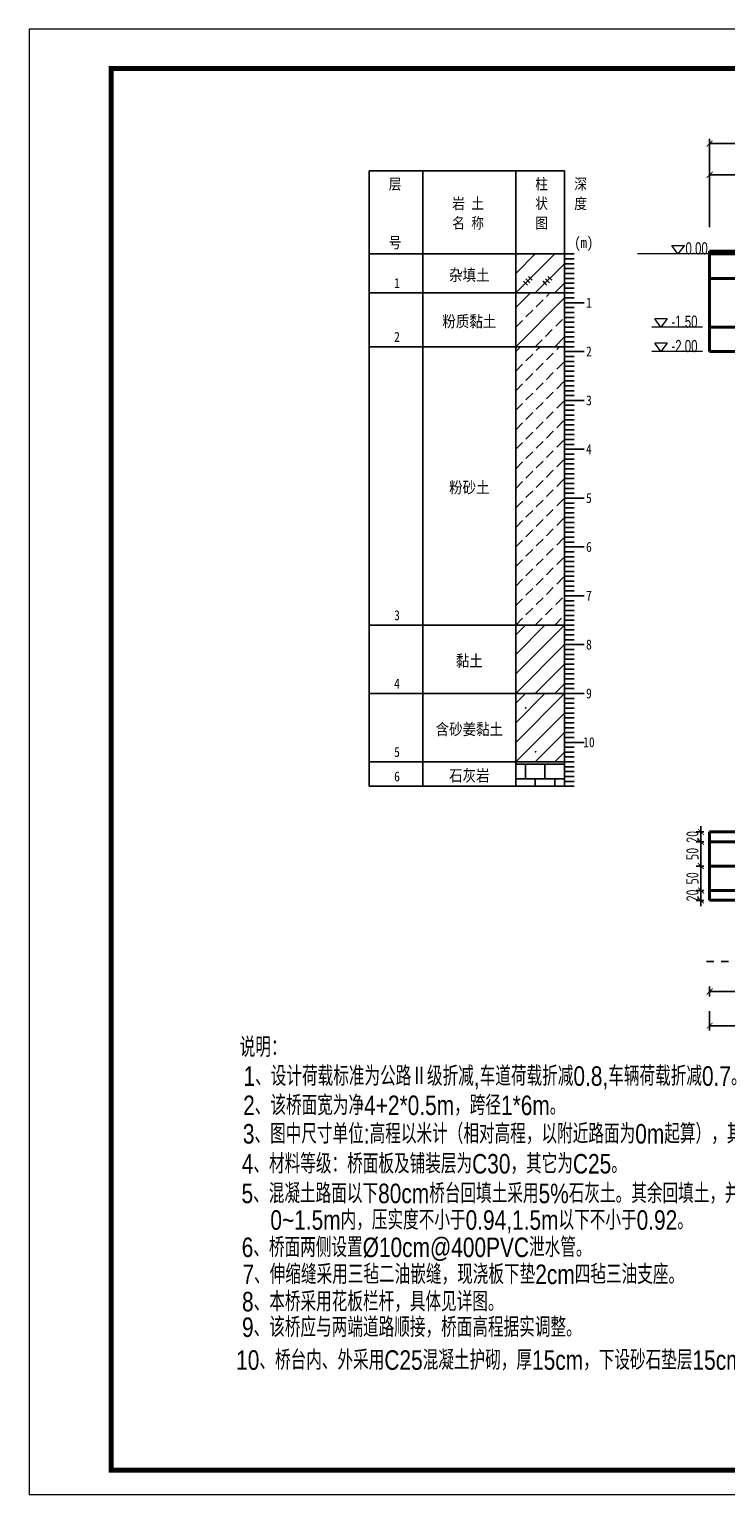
# Model space of a CAD drawing. Header units: inches. Extents: x 112594 to 193184, y 44995 to 116598.
# Tile 41 of 153: x 112594 to 114020, y 81913 to 84914. Entities that reach past the tile are written whole.
import ezdxf
from ezdxf.enums import TextEntityAlignment as Align

# ---------------------------------------------------------------- set-up
doc = ezdxf.new("R2010")
doc.units = ezdxf.units.IN
doc.header["$MEASUREMENT"] = 0
doc.linetypes.add('DASHDOTX2', pattern=[2, 1, -0.5, 0, -0.5])
doc.layers.get('0').update_dxf_attribs({"lineweight": 15})
for name, color, linetype in [('1', 7, 'Continuous'), ('3', 7, 'Continuous'), ('6', 7, 'Continuous'), ('轴线', 3, 'DASHDOTX2')]:
    doc.layers.add(name, color=color, linetype=linetype)
doc.layers.add('BM1', color=7, linetype='Continuous', lineweight=15)
doc.layers.add('轮廓线', color=1, linetype='Continuous', lineweight=40)
doc.styles.add('hz-e', font='hztxt_e.shx', dxfattribs={"width": 0.75, "bigfont": 'hztxt.shx'})
doc.styles.add('HZTXT', font='tssdeng.shx', dxfattribs={"width": 0.75, "bigfont": 'hztxt.shx'})
doc.styles.get("Standard").update_dxf_attribs({"font": 'hztxt_e.shx', "width": 0.7, "bigfont": 'hztxt.shx'})
doc.styles.add('楷体', font='SimSun.ttf', dxfattribs={"width": 0.85})
doc.dimstyles.new('3', dxfattribs={"dimtxt": 25, "dimasz": 12, "dimexe": 10, "dimexo": 30, "dimgap": 5, "dimtad": 1, "dimdec": 0, "dimzin": 0, "dimdsep": 46, "dimtxsty": 'HZTXT', "dimblk": 'ARCHTICK', "dimcen": 0, "dimclrt": 7, "dimazin": 2, "dimtfac": 1, "dimtdec": 0, "dimtix": 1, "dimtmove": 2, "dimatfit": 3, "dimfxl": 250, "dimtolj": 1, "dimtzin": 0, "dimarcsym": 0})

# ---------------------------------------------------------------- blocks, each defined once
blk = doc.blocks.new('_ArchTick')
at = {"color": 0, "linetype": 'ByBlock', "const_width": 0.15}
blk.add_lwpolyline([(-0.5, -0.5), (0.5, 0.5)], dxfattribs=at)
blk = doc.blocks.new('*D151')
at = {"color": 0, "lineweight": -2}
for p, q in [((113987.1, 82903.6), (113987.1, 82863.6)), ((115737.1, 82924.4), (115737.1, 82863.6)), ((113987.1, 82873.6), (115737.1, 82873.6))]:
    blk.add_line(p, q, dxfattribs=at)
at = {"color": 0, "lineweight": -2, "xscale": 12, "yscale": 12, "zscale": 12, "rotation": 180}
blk.add_blockref('_ArchTick', (113987.1, 82873.6), dxfattribs=at)
at = {"color": 0, "lineweight": -2, "xscale": 12, "yscale": 12, "zscale": 12}
blk.add_blockref('_ArchTick', (115737.1, 82873.6), dxfattribs=at)
at = {"color": 7, "insert": (114862.1, 82891.1), "char_height": 25, "attachment_point": 5, "style": 'HZTXT'}
blk.add_mtext('\\A1;1750', dxfattribs=at)
blk = doc.blocks.new('*D125')
at = {"color": 0, "lineweight": -2}
for p, q in [((113987.1, 84508.7), (113987.1, 84689.6)), ((113987.1, 84679.6), (115737.1, 84679.6)), ((115737.1, 84633.3), (115737.1, 84689.6))]:
    blk.add_line(p, q, dxfattribs=at)
at = {"color": 0, "lineweight": -2, "xscale": 12, "yscale": 12, "zscale": 12, "rotation": 180}
blk.add_blockref('_ArchTick', (113987.1, 84679.6), dxfattribs=at)
at = {"color": 0, "lineweight": -2, "xscale": 12, "yscale": 12, "zscale": 12}
blk.add_blockref('_ArchTick', (115737.1, 84679.6), dxfattribs=at)
at = {"color": 7, "insert": (114862.1, 84697.1), "char_height": 25, "attachment_point": 5, "style": 'HZTXT'}
blk.add_mtext('\\A1;1750', dxfattribs=at)
blk = doc.blocks.new('*D168')
at = {"color": 0, "lineweight": -2}
for p, q in [((113987.1, 84605.7), (113987.1, 84625.7)), ((113987.1, 84615.7), (114210.1, 84615.7)), ((114210.1, 84605.7), (114210.1, 84625.7))]:
    blk.add_line(p, q, dxfattribs=at)
at = {"color": 0, "lineweight": -2, "xscale": 12, "yscale": 12, "zscale": 12, "rotation": 180}
blk.add_blockref('_ArchTick', (113987.1, 84615.7), dxfattribs=at)
at = {"color": 0, "lineweight": -2, "xscale": 12, "yscale": 12, "zscale": 12}
blk.add_blockref('_ArchTick', (114210.1, 84615.7), dxfattribs=at)
at = {"color": 7, "insert": (114098.6, 84633.2), "char_height": 25, "attachment_point": 5, "style": 'HZTXT'}
blk.add_mtext('\\A1;223', dxfattribs=at)
blk = doc.blocks.new('*D174')
at = {"color": 0, "lineweight": -2}
for p, q in [((113975.5, 83270.2), (113959.3, 83270.2)), ((113969.3, 83270.2), (113969.3, 83282.2)), ((113969.3, 83270.2), (113969.3, 83250.2)), ((113975.5, 83250.2), (113959.3, 83250.2)), ((113969.3, 83250.2), (113969.3, 83238.2))]:
    blk.add_line(p, q, dxfattribs=at)
at = {"color": 0, "lineweight": -2, "xscale": 12, "yscale": 12, "zscale": 12}
for p, rotation in [((113969.3, 83270.2), 270), ((113969.3, 83250.2), 90)]:
    blk.add_blockref('_ArchTick', p, dxfattribs=dict(at, rotation=rotation))
at = {"color": 7, "insert": (113951.8, 83260.2), "char_height": 25, "attachment_point": 5, "rotation": 90, "style": 'HZTXT'}
blk.add_mtext('\\A1;20', dxfattribs=at)
blk = doc.blocks.new('*D175')
at = {"color": 0, "lineweight": -2}
for p, q in [((113975.5, 83250.2), (113959.3, 83250.2)), ((113969.3, 83250.2), (113969.3, 83200.2)), ((113975.5, 83200.2), (113959.3, 83200.2))]:
    blk.add_line(p, q, dxfattribs=at)
at = {"color": 0, "lineweight": -2, "xscale": 12, "yscale": 12, "zscale": 12}
for p, rotation in [((113969.3, 83250.2), 90), ((113969.3, 83200.2), 270)]:
    blk.add_blockref('_ArchTick', p, dxfattribs=dict(at, rotation=rotation))
at = {"color": 7, "insert": (113951.8, 83225.2), "char_height": 25, "attachment_point": 5, "rotation": 90, "style": 'HZTXT'}
blk.add_mtext('\\A1;50', dxfattribs=at)
blk = doc.blocks.new('*D176')
at = {"color": 0, "lineweight": -2}
for p, q in [((113975.5, 83150.2), (113959.3, 83150.2)), ((113969.3, 83150.2), (113969.3, 83162.2)), ((113969.3, 83130.2), (113969.3, 83150.2)), ((113975.5, 83130.2), (113959.3, 83130.2)), ((113969.3, 83130.2), (113969.3, 83118.2))]:
    blk.add_line(p, q, dxfattribs=at)
at = {"color": 0, "lineweight": -2, "xscale": 12, "yscale": 12, "zscale": 12}
for p, rotation in [((113969.3, 83150.2), 270), ((113969.3, 83130.2), 90)]:
    blk.add_blockref('_ArchTick', p, dxfattribs=dict(at, rotation=rotation))
at = {"color": 7, "insert": (113951.8, 83140.2), "char_height": 25, "attachment_point": 5, "rotation": 90, "style": 'HZTXT'}
blk.add_mtext('\\A1;20', dxfattribs=at)
blk = doc.blocks.new('*D177')
at = {"color": 0, "lineweight": -2}
for p, q in [((113975.5, 83200.2), (113959.3, 83200.2)), ((113969.3, 83150.2), (113969.3, 83200.2)), ((113975.5, 83150.2), (113959.3, 83150.2))]:
    blk.add_line(p, q, dxfattribs=at)
at = {"color": 0, "lineweight": -2, "xscale": 12, "yscale": 12, "zscale": 12}
for p, rotation in [((113969.3, 83200.2), 90), ((113969.3, 83150.2), 270)]:
    blk.add_blockref('_ArchTick', p, dxfattribs=dict(at, rotation=rotation))
at = {"color": 7, "insert": (113951.8, 83175.2), "char_height": 25, "attachment_point": 5, "rotation": 90, "style": 'HZTXT'}
blk.add_mtext('\\A1;50', dxfattribs=at)
blk = doc.blocks.new('*D179')
at = {"color": 0, "lineweight": -2}
for p, q in [((113987.1, 82953.6), (113987.1, 82933.6)), ((113987.1, 82943.6), (114210.1, 82943.6)), ((114210.1, 82953.6), (114210.1, 82933.6))]:
    blk.add_line(p, q, dxfattribs=at)
at = {"color": 0, "lineweight": -2, "xscale": 12, "yscale": 12, "zscale": 12, "rotation": 180}
blk.add_blockref('_ArchTick', (113987.1, 82943.6), dxfattribs=at)
at = {"color": 0, "lineweight": -2, "xscale": 12, "yscale": 12, "zscale": 12}
blk.add_blockref('_ArchTick', (114210.1, 82943.6), dxfattribs=at)
at = {"color": 7, "insert": (114098.6, 82961.1), "char_height": 25, "attachment_point": 5, "style": 'HZTXT'}
blk.add_mtext('\\A1;223', dxfattribs=at)
blk = doc.blocks.new('SJ')
for p, q in [((0.2, 0.4), (0.1, 0.4)), ((0.1, 0.4), (0.1, 0.4)), ((0.1, 0.4), (0.1, 0.4)), ((0.1, 0.4), (0.2, 0.3)), ((0.3, 0.7), (0.2, 0.6)), ((0.2, 0.6), (0.3, 0.5)), ((0.3, 0.5), (0.2, 0.5)), ((0.2, 0.5), (0.2, 0.4)), ((0.2, 0.4), (0.2, 0.4)), ((0.2, 0.3), (0.2, 0.2)), ((0.2, 0.2), (0.2, 0.2)), ((0.2, 0.2), (0.3, 0.2)), ((0.4, 0.8), (0.3, 0.8)), ((0.3, 0.8), (0.3, 0.7)), ((0.3, 0.7), (0.3, 0.7)), ((0.3, 0.7), (0.3, 0.7)), ((0.3, 0.5), (0.3, 0.6)), ((0.3, 0.6), (0.3, 0.5)), ((0.3, 0.5), (0.3, 0.5)), ((0.3, 0.5), (0.3, 0.5)), ((0.3, 0.5), (0.3, 0.5)), ((0.3, 0.2), (0.4, 0.2)), ((0.5, 0.8), (0.4, 0.9)), ((0.4, 0.9), (0.4, 0.8)), ((0.4, 0.8), (0.4, 0.8)), ((0.5, 0.7), (0.4, 0.8)), ((0.4, 0.8), (0.4, 0.8)), ((0.4, 0.8), (0.4, 0.8)), ((0.4, 0.8), (0.5, 0.8)), ((0.4, 0.2), (0.4, 0.2)), ((0.4, 0.2), (0.4, 0.2)), ((0.4, 0.2), (0.5, 0.2)), ((0.6, 0.7), (0.5, 0.7)), ((0.5, 0.2), (0.5, 0.3)), ((0.5, 0.3), (0.6, 0.3)), ((0.5, 0.2), (0.5, 0.2)), ((0.7, 0.7), (0.6, 0.7)), ((0.6, 0.7), (0.6, 0.7)), ((0.6, 0.5), (0.6, 0.6)), ((0.6, 0.6), (0.7, 0.6)), ((0.7, 0.5), (0.6, 0.5)), ((0.6, 0.3), (0.6, 0.3)), ((0.6, 0.3), (0.7, 0.2)), ((0.8, 0.8), (0.7, 0.7)), ((0.7, 0.6), (0.8, 0.7)), ((0.7, 0.7), (0.7, 0.7)), ((0.8, 0.4), (0.7, 0.5)), ((0.7, 0.5), (0.7, 0.5)), ((0.7, 0.5), (0.7, 0.5)), ((0.7, 0.2), (0.7, 0.3)), ((0.7, 0.3), (0.8, 0.3)), ((0.9, 0.7), (0.8, 0.8)), ((0.8, 0.7), (0.9, 0.7)), ((0.8, 0.3), (0.8, 0.4))]:
    blk.add_line(p, q)

msp = doc.modelspace()

# ---------------------------------------------------------------- linework, layer by layer
for p, q in [((113987.11826, 84453.72414), (113839.3248, 84453.72414)), ((113900.26421, 84320.66415), (113874.58899, 84320.66415)), ((113972.20415, 84303.72414), (113868.59115, 84303.72414)), ((113972.20415, 84253.72414), (113868.59115, 84253.72414)), ((113900.26421, 84270.66415), (113874.58899, 84270.66415))]:
    msp.add_line(p, q)
at = {"layer": '1'}
for p, q in [((113289.84294, 83363.72414), (113289.84294, 84623.72414)), ((113289.84294, 84623.72414), (113399.84294, 84623.72414)), ((113399.84294, 84623.72414), (113399.84294, 83363.72414)), ((113399.84294, 84623.72414), (113399.84294, 83363.72414)), ((113399.84294, 84623.72414), (113689.84294, 84623.72414)), ((113589.84294, 84623.72414), (113589.84294, 83363.72414)), ((113689.84294, 84623.72414), (113689.84294, 83363.72414)), ((113289.84294, 84453.72414), (113399.84294, 84453.72414)), ((113399.84294, 84453.72414), (113689.84294, 84453.72414))]:
    msp.add_line(p, q, dxfattribs=at)
at = {"layer": '3'}
for p, q in [((113689.84294, 84453.72414), (113709.84294, 84453.72414)), ((113689.84294, 84443.72414), (113709.84294, 84443.72414)), ((113689.84294, 84433.72414), (113709.84294, 84433.72414)), ((113689.84294, 84423.72414), (113709.84294, 84423.72414)), ((113689.84294, 84413.72414), (113709.84294, 84413.72414)), ((113689.84294, 84403.72414), (113709.84294, 84403.72414)), ((113689.84294, 84393.72414), (113709.84294, 84393.72414)), ((113689.84294, 84383.72414), (113709.84294, 84383.72414)), ((113689.84294, 84373.72414), (113709.84294, 84373.72414)), ((113689.84294, 84363.72414), (113709.84294, 84363.72414)), ((113689.84294, 84353.72414), (113709.84294, 84353.72414)), ((113689.84294, 84353.72414), (113729.84294, 84353.72414)), ((113689.84294, 84343.72414), (113709.84294, 84343.72414)), ((113689.84294, 84333.72414), (113709.84294, 84333.72414)), ((113689.84294, 84323.72414), (113709.84294, 84323.72414)), ((113689.84294, 84313.72414), (113709.84294, 84313.72414)), ((113689.84294, 84303.72414), (113709.84294, 84303.72414)), ((113689.84294, 84293.72414), (113709.84294, 84293.72414)), ((113689.84294, 84283.72414), (113709.84294, 84283.72414)), ((113689.84294, 84273.72414), (113709.84294, 84273.72414)), ((113689.84294, 84263.72414), (113709.84294, 84263.72414)), ((113689.84294, 84253.72414), (113709.84294, 84253.72414)), ((113689.84294, 84253.72414), (113729.84294, 84253.72414)), ((113689.84294, 84243.72414), (113709.84294, 84243.72414)), ((113689.84294, 84233.72414), (113709.84294, 84233.72414)), ((113689.84294, 84223.72414), (113709.84294, 84223.72414)), ((113689.84294, 84213.72414), (113709.84294, 84213.72414)), ((113689.84294, 84203.72414), (113709.84294, 84203.72414)), ((113689.84294, 84193.72414), (113709.84294, 84193.72414)), ((113689.84294, 84183.72414), (113709.84294, 84183.72414)), ((113689.84294, 84173.72414), (113709.84294, 84173.72414)), ((113689.84294, 84163.72414), (113709.84294, 84163.72414)), ((113689.84294, 84153.72414), (113709.84294, 84153.72414)), ((113689.84294, 84153.72414), (113729.84294, 84153.72414)), ((113689.84294, 84143.72414), (113709.84294, 84143.72414)), ((113689.84294, 84133.72414), (113709.84294, 84133.72414)), ((113689.84294, 84123.72414), (113709.84294, 84123.72414)), ((113689.84294, 84113.72414), (113709.84294, 84113.72414)), ((113689.84294, 84103.72414), (113709.84294, 84103.72414)), ((113689.84294, 84093.72414), (113709.84294, 84093.72414)), ((113689.84294, 84083.72414), (113709.84294, 84083.72414)), ((113689.84294, 84073.72414), (113709.84294, 84073.72414)), ((113689.84294, 84063.72414), (113709.84294, 84063.72414)), ((113689.84294, 84053.72414), (113709.84294, 84053.72414)), ((113689.84294, 84053.72414), (113729.84294, 84053.72414)), ((113689.84294, 84043.72414), (113709.84294, 84043.72414)), ((113689.84294, 84033.72414), (113709.84294, 84033.72414)), ((113689.84294, 84023.72414), (113709.84294, 84023.72414)), ((113689.84294, 84013.72414), (113709.84294, 84013.72414)), ((113689.84294, 84003.72414), (113709.84294, 84003.72414)), ((113689.84294, 83993.72414), (113709.84294, 83993.72414)), ((113689.84294, 83983.72414), (113709.84294, 83983.72414)), ((113689.84294, 83973.72414), (113709.84294, 83973.72414)), ((113689.84294, 83963.72414), (113709.84294, 83963.72414)), ((113689.84294, 83953.72414), (113709.84294, 83953.72414)), ((113689.84294, 83953.72414), (113729.84294, 83953.72414)), ((113689.84294, 83943.72414), (113709.84294, 83943.72414)), ((113689.84294, 83933.72414), (113709.84294, 83933.72414)), ((113689.84294, 83923.72414), (113709.84294, 83923.72414)), ((113689.84294, 83913.72414), (113709.84294, 83913.72414)), ((113689.84294, 83903.72414), (113709.84294, 83903.72414)), ((113689.84294, 83893.72414), (113709.84294, 83893.72414)), ((113689.84294, 83883.72414), (113709.84294, 83883.72414)), ((113689.84294, 83873.72414), (113709.84294, 83873.72414)), ((113689.84294, 83863.72414), (113709.84294, 83863.72414)), ((113689.84294, 83853.72414), (113709.84294, 83853.72414)), ((113689.84294, 83853.72414), (113729.84294, 83853.72414)), ((113689.84294, 83843.72414), (113709.84294, 83843.72414)), ((113689.84294, 83833.72414), (113709.84294, 83833.72414)), ((113689.84294, 83823.72414), (113709.84294, 83823.72414)), ((113689.84294, 83813.72414), (113709.84294, 83813.72414)), ((113689.84294, 83803.72414), (113709.84294, 83803.72414)), ((113689.84294, 83793.72414), (113709.84294, 83793.72414)), ((113689.84294, 83783.72414), (113709.84294, 83783.72414)), ((113689.84294, 83773.72414), (113709.84294, 83773.72414)), ((113689.84294, 83763.72414), (113709.84294, 83763.72414)), ((113689.84294, 83753.72414), (113709.84294, 83753.72414)), ((113689.84294, 83753.72414), (113729.84294, 83753.72414)), ((113689.84294, 83743.72414), (113709.84294, 83743.72414)), ((113689.84294, 83733.72414), (113709.84294, 83733.72414)), ((113689.84294, 83723.72414), (113709.84294, 83723.72414)), ((113689.84294, 83713.72414), (113709.84294, 83713.72414)), ((113689.84294, 83703.72414), (113709.84294, 83703.72414)), ((113689.84294, 83693.72414), (113709.84294, 83693.72414)), ((113689.84294, 83683.72414), (113709.84294, 83683.72414)), ((113689.84294, 83673.72414), (113709.84294, 83673.72414)), ((113689.84294, 83663.72414), (113709.84294, 83663.72414)), ((113689.84294, 83653.72414), (113709.84294, 83653.72414)), ((113689.84294, 83653.72414), (113729.84294, 83653.72414)), ((113689.84294, 83643.72414), (113709.84294, 83643.72414)), ((113689.84294, 83633.72414), (113709.84294, 83633.72414)), ((113689.84294, 83623.72414), (113709.84294, 83623.72414)), ((113689.84294, 83613.72414), (113709.84294, 83613.72414)), ((113689.84294, 83603.72414), (113709.84294, 83603.72414)), ((113689.84294, 83593.72414), (113709.84294, 83593.72414)), ((113689.84294, 83583.72414), (113709.84294, 83583.72414)), ((113689.84294, 83573.72414), (113709.84294, 83573.72414)), ((113689.84294, 83563.72414), (113709.84294, 83563.72414)), ((113689.84294, 83553.72414), (113709.84294, 83553.72414)), ((113689.84294, 83553.72414), (113729.84294, 83553.72414)), ((113689.84294, 83543.72414), (113709.84294, 83543.72414)), ((113689.84294, 83533.72414), (113709.84294, 83533.72414)), ((113689.84294, 83523.72414), (113709.84294, 83523.72414)), ((113689.84294, 83513.72414), (113709.84294, 83513.72414)), ((113689.84294, 83503.72414), (113709.84294, 83503.72414)), ((113689.84294, 83493.72414), (113709.84294, 83493.72414)), ((113689.84294, 83483.72414), (113709.84294, 83483.72414)), ((113689.84294, 83473.72414), (113709.84294, 83473.72414)), ((113689.84294, 83463.72414), (113709.84294, 83463.72414)), ((113689.84294, 83453.72414), (113709.84294, 83453.72414)), ((113689.84294, 83453.72414), (113729.84294, 83453.72414)), ((113689.84294, 83443.72414), (113709.84294, 83443.72414)), ((113689.84294, 83433.72414), (113709.84294, 83433.72414)), ((113689.84294, 83423.72414), (113709.84294, 83423.72414)), ((113689.84294, 83413.72414), (113709.84294, 83413.72414)), ((113689.84294, 83403.72414), (113709.84294, 83403.72414)), ((113689.84294, 83393.72414), (113709.84294, 83393.72414)), ((113689.84294, 83383.72414), (113709.84294, 83383.72414)), ((113689.84294, 83373.72414), (113709.84294, 83373.72414)), ((113689.84294, 83363.72414), (113709.84294, 83363.72414))]:
    msp.add_line(p, q, dxfattribs=at)
at = {"layer": '6'}
for p, q in [((113589.84294, 84373.72414), (113669.84294, 84453.72414)), ((113589.84294, 84413.72414), (113629.84294, 84453.72414)), ((113589.84294, 84453.72414), (113589.84294, 84453.72414)), ((113629.84294, 84373.72414), (113689.84294, 84433.72414)), ((113614.84294, 84398.72414), (113610.84294, 84402.72414)), ((113610.84294, 84402.72414), (113618.84294, 84394.72414)), ((113619.84294, 84403.72414), (113615.84294, 84407.72414)), ((113615.84294, 84407.72414), (113623.84294, 84399.72414)), ((113654.84294, 84398.72414), (113650.84294, 84402.72414)), ((113650.84294, 84402.72414), (113658.84294, 84394.72414)), ((113659.84294, 84403.72414), (113655.84294, 84407.72414)), ((113655.84294, 84407.72414), (113663.84294, 84399.72414)), ((113289.84294, 84373.72414), (113399.84294, 84373.72414)), ((113399.84294, 84373.72414), (113589.84294, 84373.72414)), ((113589.84294, 84373.72414), (113594.84294, 84373.72414)), ((113589.84294, 84343.72414), (113619.84294, 84373.72414)), ((113594.84294, 84373.72414), (113689.84294, 84373.72414)), ((113609.84294, 84393.72414), (113605.84294, 84397.72414)), ((113605.84294, 84397.72414), (113613.84294, 84389.72414)), ((113649.84294, 84393.72414), (113645.84294, 84397.72414)), ((113645.84294, 84397.72414), (113653.84294, 84389.72414)), ((113652.84294, 84366.72414), (113659.84294, 84373.72414)), ((113669.84294, 84373.72414), (113689.84294, 84393.72414)), ((113589.84294, 84263.72414), (113689.84294, 84363.72414)), ((113610.84294, 84324.72414), (113624.84294, 84338.72414)), ((113631.84294, 84345.72414), (113645.84294, 84359.72414)), ((113589.84294, 84303.72414), (113603.84294, 84317.72414)), ((113671.84294, 84305.72414), (113685.84294, 84319.72414)), ((113650.84294, 84284.72414), (113664.84294, 84298.72414)), ((113669.84294, 84263.72414), (113689.84294, 84283.72414)), ((113289.84294, 84263.72414), (113399.84294, 84263.72414)), ((113399.84294, 84263.72414), (113589.84294, 84263.72414)), ((113589.84294, 84263.72414), (113594.84294, 84263.72414)), ((113589.84294, 84253.72414), (113599.84294, 84263.72414)), ((113594.84294, 84263.72414), (113689.84294, 84263.72414)), ((113610.84294, 84234.72414), (113624.84294, 84248.72414)), ((113629.84294, 84263.72414), (113643.84294, 84277.72414)), ((113631.84294, 84255.72414), (113639.84294, 84263.72414)), ((113652.84294, 84236.72414), (113666.84294, 84250.72414)), ((113673.84294, 84257.72414), (113679.84294, 84263.72414)), ((113589.84294, 84213.72414), (113603.84294, 84227.72414)), ((113631.84294, 84215.72414), (113645.84294, 84229.72414)), ((113673.84294, 84217.72414), (113687.84294, 84231.72414)), ((113610.84294, 84194.72414), (113624.84294, 84208.72414)), ((113631.84294, 84175.72414), (113645.84294, 84189.72414)), ((113652.84294, 84196.72414), (113666.84294, 84210.72414)), ((113673.84294, 84177.72414), (113687.84294, 84191.72414)), ((113589.84294, 84173.72414), (113603.84294, 84187.72414)), ((113610.84294, 84154.72414), (113624.84294, 84168.72414)), ((113652.84294, 84156.72414), (113666.84294, 84170.72414)), ((113589.84294, 84133.72414), (113603.84294, 84147.72414)), ((113610.84294, 84114.72414), (113624.84294, 84128.72414)), ((113631.84294, 84135.72414), (113645.84294, 84149.72414)), ((113652.84294, 84116.72414), (113666.84294, 84130.72414)), ((113673.84294, 84137.72414), (113687.84294, 84151.72414)), ((113589.84294, 84093.72414), (113603.84294, 84107.72414)), ((113631.84294, 84095.72414), (113645.84294, 84109.72414)), ((113673.84294, 84097.72414), (113687.84294, 84111.72414)), ((113610.84294, 84074.72414), (113624.84294, 84088.72414)), ((113631.84294, 84055.72414), (113645.84294, 84069.72414)), ((113652.84294, 84076.72414), (113666.84294, 84090.72414)), ((113673.84294, 84057.72414), (113687.84294, 84071.72414)), ((113589.84294, 84053.72414), (113603.84294, 84067.72414)), ((113610.84294, 84034.72414), (113624.84294, 84048.72414)), ((113652.84294, 84036.72414), (113666.84294, 84050.72414)), ((113589.84294, 84013.72414), (113603.84294, 84027.72414)), ((113610.84294, 83994.72414), (113624.84294, 84008.72414)), ((113631.84294, 84015.72414), (113645.84294, 84029.72414)), ((113652.84294, 83996.72414), (113666.84294, 84010.72414)), ((113673.84294, 84017.72414), (113687.84294, 84031.72414)), ((113589.84294, 83973.72414), (113603.84294, 83987.72414)), ((113631.84294, 83975.72414), (113645.84294, 83989.72414)), ((113673.84294, 83977.72414), (113687.84294, 83991.72414)), ((113610.84294, 83954.72414), (113624.84294, 83968.72414)), ((113631.84294, 83935.72414), (113645.84294, 83949.72414)), ((113652.84294, 83956.72414), (113666.84294, 83970.72414)), ((113673.84294, 83937.72414), (113687.84294, 83951.72414)), ((113589.84294, 83933.72414), (113603.84294, 83947.72414)), ((113610.84294, 83914.72414), (113624.84294, 83928.72414)), ((113652.84294, 83916.72414), (113666.84294, 83930.72414)), ((113589.84294, 83893.72414), (113603.84294, 83907.72414)), ((113610.84294, 83874.72414), (113624.84294, 83888.72414)), ((113631.84294, 83895.72414), (113645.84294, 83909.72414)), ((113652.84294, 83876.72414), (113666.84294, 83890.72414)), ((113673.84294, 83897.72414), (113687.84294, 83911.72414)), ((113589.84294, 83853.72414), (113603.84294, 83867.72414)), ((113631.84294, 83855.72414), (113645.84294, 83869.72414)), ((113673.84294, 83857.72414), (113687.84294, 83871.72414)), ((113610.84294, 83834.72414), (113624.84294, 83848.72414)), ((113631.84294, 83815.72414), (113645.84294, 83829.72414)), ((113652.84294, 83836.72414), (113666.84294, 83850.72414)), ((113673.84294, 83817.72414), (113687.84294, 83831.72414)), ((113589.84294, 83813.72414), (113603.84294, 83827.72414)), ((113610.84294, 83794.72414), (113624.84294, 83808.72414)), ((113652.84294, 83796.72414), (113666.84294, 83810.72414)), ((113589.84294, 83773.72414), (113603.84294, 83787.72414)), ((113610.84294, 83754.72414), (113624.84294, 83768.72414)), ((113631.84294, 83775.72414), (113645.84294, 83789.72414)), ((113652.84294, 83756.72414), (113666.84294, 83770.72414)), ((113673.84294, 83777.72414), (113687.84294, 83791.72414)), ((113589.84294, 83733.72414), (113603.84294, 83747.72414)), ((113631.84294, 83735.72414), (113645.84294, 83749.72414)), ((113671.84294, 83735.72414), (113685.84294, 83749.72414)), ((113610.84294, 83714.72414), (113624.84294, 83728.72414)), ((113650.84294, 83714.72414), (113664.84294, 83728.72414)), ((113289.84294, 83693.72414), (113399.84294, 83693.72414)), ((113399.84294, 83693.72414), (113589.84294, 83693.72414)), ((113589.84294, 83693.72414), (113603.84294, 83707.72414)), ((113589.84294, 83693.72414), (113594.84294, 83693.72414)), ((113589.84294, 83593.72414), (113689.84294, 83693.72414)), ((113589.84294, 83633.72414), (113649.84294, 83693.72414)), ((113589.84294, 83673.72414), (113609.84294, 83693.72414)), ((113594.84294, 83693.72414), (113689.84294, 83693.72414)), ((113629.84294, 83693.72414), (113643.84294, 83707.72414)), ((113669.84294, 83693.72414), (113683.84294, 83707.72414)), ((113589.84294, 83553.72414), (113689.84294, 83653.72414)), ((113629.84294, 83553.72414), (113689.84294, 83613.72414)), ((113669.84294, 83553.72414), (113689.84294, 83573.72414)), ((113289.84294, 83553.72414), (113399.84294, 83553.72414)), ((113399.84294, 83553.72414), (113589.84294, 83553.72414)), ((113589.84294, 83553.72414), (113594.84294, 83553.72414)), ((113589.84294, 83453.72414), (113689.84294, 83553.72414)), ((113589.84294, 83493.72414), (113649.84294, 83553.72414)), ((113589.84294, 83533.72414), (113609.84294, 83553.72414)), ((113594.84294, 83553.72414), (113689.84294, 83553.72414)), ((113589.84294, 83413.72414), (113689.84294, 83513.72414)), ((113629.84294, 83413.72414), (113689.84294, 83473.72414)), ((113289.84294, 83413.72414), (113399.84294, 83413.72414)), ((113399.84294, 83413.72414), (113589.84294, 83413.72414)), ((113589.84294, 83413.72414), (113594.84294, 83413.72414)), ((113589.84294, 83408.72414), (113689.84294, 83408.72414)), ((113594.84294, 83413.72414), (113689.84294, 83413.72414)), ((113609.84294, 83408.72414), (113609.84294, 83378.72414)), ((113649.84294, 83408.72414), (113649.84294, 83378.72414)), ((113669.84294, 83413.72414), (113689.84294, 83433.72414)), ((113689.84294, 83408.72414), (113689.84294, 83378.72414)), ((113589.84294, 83378.72414), (113689.84294, 83378.72414)), ((113629.84294, 83378.72414), (113629.84294, 83363.72414)), ((113669.84294, 83378.72414), (113669.84294, 83363.72414)), ((113289.84294, 83363.72414), (113399.84294, 83363.72414)), ((113399.84294, 83363.72414), (113589.84294, 83363.72414)), ((113589.84294, 83363.72414), (113594.84294, 83363.72414)), ((113594.84294, 83363.72414), (113689.84294, 83363.72414))]:
    msp.add_line(p, q, dxfattribs=at)
at = {"layer": 'BM1', "linetype": 'Continuous'}
for p, q in [((116836.39029, 84913.61018), (112593.56197, 84913.61018)), ((112593.56197, 84913.61018), (112593.56197, 81913.30712)), ((112593.56197, 84913.61018), (112593.56197, 81913.30712)), ((112593.56197, 84913.61018), (112593.56197, 81913.30712)), ((116836.39029, 81913.30712), (112593.56197, 81913.30712))]:
    msp.add_line(p, q, dxfattribs=at)
at = {"layer": 'BM1', "color": 0, "linetype": 'Continuous', "const_width": 9.99898}
msp.add_lwpolyline([(112761.40607, 81963.30202), (112761.40607, 84833.30919), (116786.3954, 84833.30919), (116786.3954, 81963.30202)], close=True, dxfattribs=at)
at = {"layer": '轮廓线', "color": 0, "lineweight": 20}
for p, q in [((113909.58317, 84470.66415), (113935.25838, 84470.66415)), ((113922.129, 84453.72414), (113909.58317, 84470.66415)), ((113935.25838, 84470.66415), (113922.129, 84453.72414)), ((113887.13482, 84303.72414), (113874.58899, 84320.66415)), ((113900.26421, 84320.66415), (113887.13482, 84303.72414)), ((113887.13482, 84253.72414), (113874.58899, 84270.66415)), ((113900.26421, 84270.66415), (113887.13482, 84253.72414))]:
    msp.add_line(p, q, dxfattribs=at)
at = {"layer": '轮廓线'}
for p, q in [((113987.11826, 84459.65414), (113987.11826, 84253.72414)), ((114210.11826, 84459.65414), (113987.11826, 84459.65414)), ((114210.11826, 84453.72414), (113987.11826, 84453.72414)), ((114210.11826, 84403.72414), (113987.11826, 84403.72414)), ((114210.11826, 84303.72414), (113987.11826, 84303.72414)), ((114210.11826, 84253.72414), (113987.11826, 84253.72414)), ((114210.11826, 83270.24669), (113987.11826, 83270.24669)), ((113987.11826, 83270.24669), (113987.11826, 83130.24669)), ((114210.11826, 83250.24669), (113987.11826, 83250.24669)), ((114210.11826, 83200.24669), (113987.11826, 83200.24669)), ((114210.11826, 83150.24669), (113987.11826, 83150.24669)), ((114210.11826, 83130.24669), (113987.11826, 83130.24669))]:
    msp.add_line(p, q, dxfattribs=at)
at = {"layer": '轴线', "ltscale": 15}
msp.add_line((113980.60826, 83005.24669), (115766.68612, 83005.24669), dxfattribs=at)

# ---------------------------------------------------------------- block references
at = {"layer": '6', "xscale": 1.181102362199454, "yscale": 1.181102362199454, "zscale": 1.181102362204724}
for p in [(113609.84294, 83523.72414), (113629.84294, 83433.72414)]:
    msp.add_blockref('SJ', p, dxfattribs=at)

# ---------------------------------------------------------------- texts
at = {"width": 0.7}
for s, p in [('0.00', (113937.6576, 84452.60051)), ('-1.50', (113908.81799, 84302.60051)), ('-2.00', (113908.81799, 84252.60051))]:
    msp.add_text(s, height=25, dxfattribs=at).set_placement(p)
at = {"style": 'hz-e', "width": 0.8}
for s, p in [('说明：', (113024.54247, 82809.56686)), ('1、设计荷载标准为公路Ⅱ级折减,车道荷载折减0.8,车辆荷载折减0.7。', (113032.30249, 82750.39519)), ('2、该桥面宽为净4+2*0.5m，跨径1*6m。', (113031.54666, 82690.53436)), ('3、图中尺寸单位:高程以米计（相对高程，以附近路面为0m起算），其余以厘米计。', (113030.99708, 82632.21465)), ('4、材料等级：桥面板及铺装层为C30，其它为C25。', (113028.73887, 82570.89496)), ('5、混凝土路面以下80cm桥台回填土采用5%%%石灰土。其余回填土，并应分层夯实，', (113028.24644, 82510.12964)), ('0~1.5m内，压实度不小于0.94,1.5m以下不小于0.92。', (113087.28127, 82455.71451)), ('6、桥面两侧设置%%c10cm@400PVC泄水管。', (113028.58344, 82399.79524)), ('7、伸缩缝采用三毡二油嵌缝，现浇板下垫2cm四毡三油支座。', (113030.11456, 82344.44445)), ('8、本桥采用花板栏杆，具体见详图。', (113029.22828, 82288.60599)), ('9、该桥应与两端道路顺接，桥面高程据实调整。', (113029.22828, 82236.18327)), ('10、桥台内、外采用C25混凝土护砌，厚15cm，下设砂石垫层15cm；格梗尺寸为30*50cm。', (113017.20292, 82168.98396))]:
    msp.add_text(s, height=40, dxfattribs=at).set_placement(p)
at = {"layer": '1', "style": '楷体', "width": 0.85}
for s, p in [('层', (113329.84294, 84585.72414)), ('柱', (113629.84294, 84585.72414)), ('深', (113709.84294, 84585.72414)), ('岩 土', (113459.84294, 84545.72414)), ('状', (113629.84294, 84545.72414)), ('度', (113709.84294, 84545.72414)), ('名 称', (113459.84294, 84505.72414)), ('图', (113629.84294, 84505.72414)), ('号', (113329.84294, 84465.72414)), ('(m)', (113709.84294, 84465.72414))]:
    msp.add_text(s, height=22.44, dxfattribs=at).set_placement(p)
at = {"layer": '3', "style": '楷体', "width": 0.85}
for s, p in [('1', (113739.84294, 84343.72414)), ('2', (113739.84294, 84243.72414)), ('3', (113739.84294, 84143.72414)), ('4', (113739.84294, 84043.72414)), ('5', (113739.84294, 83943.72414)), ('6', (113739.84294, 83843.72414)), ('7', (113739.84294, 83743.72414)), ('8', (113739.84294, 83643.72414)), ('9', (113739.84294, 83543.72414)), ('10', (113739.84294, 83443.72414))]:
    msp.add_text(s, height=20.4, dxfattribs=at).set_placement(p, align=Align.CENTER)
at = {"layer": '6', "style": '楷体', "width": 0.85}
for s, p in [('1', (113340.84294, 84383.72414)), ('2', (113340.84294, 84273.72414)), ('3', (113340.84294, 83703.72414)), ('4', (113340.84294, 83563.72414)), ('5', (113340.84294, 83423.72414)), ('6', (113340.84294, 83373.72414))]:
    msp.add_text(s, height=20.4, dxfattribs=at).set_placement(p)
for s, p in [('杂填土', (113494.84294, 84398.72414)), ('粉质黏土', (113494.84294, 84303.72414)), ('粉砂土', (113494.84294, 83963.72414)), ('黏土', (113494.84294, 83608.72414)), ('含砂姜黏土', (113494.84294, 83468.72414)), ('石灰岩', (113494.84294, 83373.72414))]:
    msp.add_text(s, height=23.8, dxfattribs=at).set_placement(p, align=Align.CENTER)

# ---------------------------------------------------------------- dimensions: what is measured, and where the dimension line sits
for base, p1, p2, angle, picture, middle in [((115737.11826, 84679.59949), (113987.11826, 84478.72414), (115737.11826, 84603.28526), 180, '*D125', (114862.11826, 84697.09949)), ((113969.30608, 83250.24669), (114005.52393, 83270.24669), (114005.52393, 83250.24669), 90, '*D174', (113951.80608, 83260.24669)), ((113969.30608, 83200.24669), (114005.52393, 83250.24669), (114005.52393, 83200.24669), 90, '*D175', (113951.80608, 83225.24669)), ((113969.30608, 83200.24669), (114005.52393, 83150.24669), (114005.52393, 83200.24669), 270, '*D177', (113951.80608, 83175.24669)), ((113969.30608, 83150.24669), (114005.52393, 83130.24669), (114005.52393, 83150.24669), 270, '*D176', (113951.80608, 83140.24669))]:
    dim = msp.add_linear_dim(base=base, p1=p1, p2=p2, angle=angle, dimstyle='3')
    dim.commit()
    dim.dimension.update_dxf_attribs({"geometry": picture, "text_midpoint": middle})
for base, p1, p2, picture, middle in [((114210.11826, 84615.74857), (113987.11826, 84478.72414), (114210.11826, 84573.40437), '*D168', (114098.61826, 84633.24857)), ((114210.11826, 82943.55127), (113987.11826, 83080.5757), (114210.11826, 82985.89547), '*D179', (114098.61826, 82961.05127))]:
    dim = msp.add_linear_dim(base=base, p1=p1, p2=p2, angle=180, dimstyle='3', override={"dimfxl": 10, "dimfxlon": 1})
    dim.commit()
    dim.dimension.update_dxf_attribs({"geometry": picture, "text_midpoint": middle})
dim = msp.add_linear_dim(base=(115737.11826, 82873.63881), p1=(113987.11826, 82933.55127), p2=(115737.11826, 82954.39898), dimstyle='3')
dim.commit()
dim.dimension.update_dxf_attribs({"geometry": '*D151', "text_midpoint": (114862.11826, 82891.13881)})

doc.saveas('drawing.dxf')
